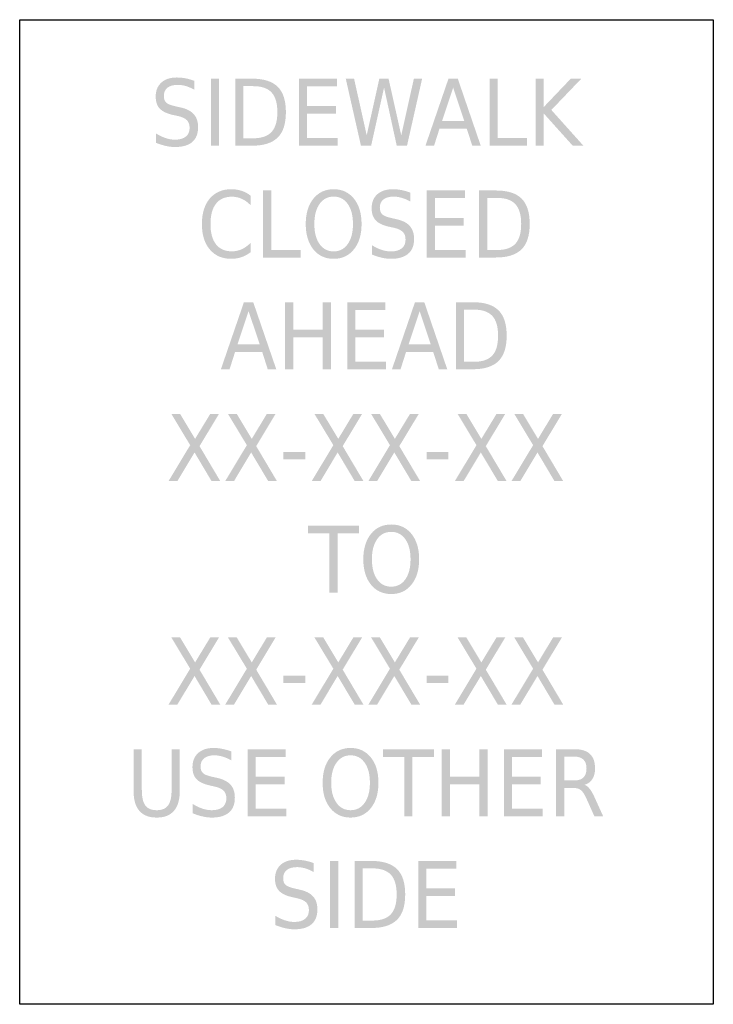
# Model space of a CAD drawing. Header units: inches. Extents: x -0.5 to 0.5, y -0.71 to 0.71.
import ezdxf

# ---------------------------------------------------------------- set-up
doc = ezdxf.new("R2010")
doc.units = ezdxf.units.IN
doc.header["$MEASUREMENT"] = 0

msp = doc.modelspace()

# ---------------------------------------------------------------- hatches: boundary and pattern name
h = msp.add_hatch(color=7)
edge = h.paths.add_edge_path()
edge.add_line((-0.248, 0.6212), (-0.248, 0.6084))
edge.add_spline(control_points=[(-0.248, 0.6084), (-0.2524, 0.6108), (-0.2566, 0.6126), (-0.2606, 0.6138), (-0.2646, 0.6149), (-0.2684, 0.6155), (-0.2721, 0.6155), (-0.2785, 0.6155), (-0.2834, 0.6141), (-0.2869, 0.6114), (-0.2904, 0.6086), (-0.2921, 0.6047), (-0.2921, 0.5996), (-0.2921, 0.5953), (-0.291, 0.5921), (-0.2887, 0.5899), (-0.2864, 0.5877), (-0.282, 0.586), (-0.2755, 0.5846)], knot_values=[0, 0, 0, 0, 1, 1, 1, 2, 2, 2, 3, 3, 3, 4, 4, 4, 5, 5, 5, 6, 6, 6, 6], degree=3, periodic=0)
edge.add_line((-0.2755, 0.5846), (-0.2684, 0.583))
edge.add_spline(control_points=[(-0.2684, 0.583), (-0.2596, 0.5812), (-0.2532, 0.5779), (-0.249, 0.5732), (-0.2448, 0.5685), (-0.2428, 0.5623), (-0.2428, 0.5544), (-0.2428, 0.545), (-0.2456, 0.538), (-0.2512, 0.5331), (-0.2568, 0.5283), (-0.2651, 0.5259), (-0.276, 0.5259), (-0.2802, 0.5259), (-0.2845, 0.5264), (-0.2892, 0.5274), (-0.2938, 0.5285), (-0.2986, 0.53), (-0.3036, 0.532)], knot_values=[0, 0, 0, 0, 1, 1, 1, 2, 2, 2, 3, 3, 3, 4, 4, 4, 5, 5, 5, 6, 6, 6, 6], degree=3, periodic=0)
edge.add_line((-0.3036, 0.532), (-0.3036, 0.5455))
edge.add_spline(control_points=[(-0.3036, 0.5455), (-0.2988, 0.5425), (-0.2941, 0.5403), (-0.2895, 0.5388), (-0.285, 0.5372), (-0.2805, 0.5365), (-0.276, 0.5365), (-0.2693, 0.5365), (-0.2642, 0.538), (-0.2605, 0.5409), (-0.2568, 0.5438), (-0.255, 0.548), (-0.255, 0.5534), (-0.255, 0.5582), (-0.2563, 0.5619), (-0.2589, 0.5646), (-0.2616, 0.5672), (-0.2659, 0.5693), (-0.2719, 0.5706)], knot_values=[0, 0, 0, 0, 1, 1, 1, 2, 2, 2, 3, 3, 3, 4, 4, 4, 5, 5, 5, 6, 6, 6, 6], degree=3, periodic=0)
edge.add_line((-0.2719, 0.5706), (-0.279, 0.5721))
edge.add_spline(control_points=[(-0.279, 0.5721), (-0.2878, 0.5741), (-0.2941, 0.5771), (-0.2981, 0.5813), (-0.302, 0.5854), (-0.3039, 0.5912), (-0.3039, 0.5985), (-0.3039, 0.6071), (-0.3012, 0.6138), (-0.2958, 0.6187), (-0.2904, 0.6237), (-0.2829, 0.6261), (-0.2734, 0.6261), (-0.2693, 0.6261), (-0.2652, 0.6257), (-0.2609, 0.6249), (-0.2567, 0.6241), (-0.2524, 0.6228), (-0.248, 0.6212)], knot_values=[0, 0, 0, 0, 1, 1, 1, 2, 2, 2, 3, 3, 3, 4, 4, 4, 5, 5, 5, 6, 6, 6, 6], degree=3, periodic=0)
for points in [[(-0.2244, 0.6244), (-0.2126, 0.6244), (-0.2126, 0.5278), (-0.2244, 0.5278), (-0.2244, 0.6244)], [(-0.0974, 0.6244), (-0.0425, 0.6244), (-0.0425, 0.6134), (-0.0856, 0.6134), (-0.0856, 0.5848), (-0.0442, 0.5848), (-0.0442, 0.5738), (-0.0856, 0.5738), (-0.0856, 0.5388), (-0.0414, 0.5388), (-0.0414, 0.5278), (-0.0974, 0.5278), (-0.0974, 0.6244)], [(-0.0299, 0.6244), (-0.0179, 0.6244), (0.0003, 0.5427), (0.0185, 0.6244), (0.0318, 0.6244), (0.0501, 0.5427), (0.0683, 0.6244), (0.0802, 0.6244), (0.0584, 0.5278), (0.0436, 0.5278), (0.0253, 0.6116), (0.0067, 0.5278), (-0.008, 0.5278), (-0.0299, 0.6244)], [(0.1774, 0.6244), (0.1891, 0.6244), (0.1891, 0.5388), (0.2315, 0.5388), (0.2315, 0.5278), (0.1774, 0.5278), (0.1774, 0.6244)], [(0.2437, 0.6244), (0.2555, 0.6244), (0.2555, 0.5835), (0.2945, 0.6244), (0.3097, 0.6244), (0.2665, 0.5793), (0.3127, 0.5278), (0.2973, 0.5278), (0.2555, 0.5743), (0.2555, 0.5278), (0.2437, 0.5278), (0.2437, 0.6244)], [(-0.149, 0.4633), (-0.1372, 0.4633), (-0.1372, 0.3777), (-0.0949, 0.3777), (-0.0949, 0.3667), (-0.149, 0.3667), (-0.149, 0.4633)], [(0.0869, 0.4633), (0.1419, 0.4633), (0.1419, 0.4523), (0.0987, 0.4523), (0.0987, 0.4237), (0.1401, 0.4237), (0.1401, 0.4127), (0.0987, 0.4127), (0.0987, 0.3777), (0.143, 0.3777), (0.143, 0.3667), (0.0869, 0.3667), (0.0869, 0.4633)], [(-0.1175, 0.3023), (-0.1057, 0.3023), (-0.1057, 0.2627), (-0.063, 0.2627), (-0.063, 0.3023), (-0.0512, 0.3023), (-0.0512, 0.2057), (-0.063, 0.2057), (-0.063, 0.2517), (-0.1057, 0.2517), (-0.1057, 0.2057), (-0.1175, 0.2057), (-0.1175, 0.3023)], [(-0.0278, 0.3023), (0.0271, 0.3023), (0.0271, 0.2913), (-0.016, 0.2913), (-0.016, 0.2627), (0.0254, 0.2627), (0.0254, 0.2517), (-0.016, 0.2517), (-0.016, 0.2167), (0.0282, 0.2167), (0.0282, 0.2057), (-0.0278, 0.2057), (-0.0278, 0.3023)], [(-0.2813, 0.1413), (-0.2687, 0.1413), (-0.2471, 0.1054), (-0.2253, 0.1413), (-0.2127, 0.1413), (-0.2407, 0.0949), (-0.2109, 0.0447), (-0.2235, 0.0447), (-0.2479, 0.0858), (-0.2726, 0.0447), (-0.2853, 0.0447), (-0.2542, 0.0963), (-0.2813, 0.1413)], [(-0.1997, 0.1413), (-0.187, 0.1413), (-0.1654, 0.1054), (-0.1437, 0.1413), (-0.1311, 0.1413), (-0.159, 0.0949), (-0.1292, 0.0447), (-0.1418, 0.0447), (-0.1663, 0.0858), (-0.1909, 0.0447), (-0.2036, 0.0447), (-0.1725, 0.0963), (-0.1997, 0.1413)], [(-0.075, 0.1413), (-0.0623, 0.1413), (-0.0407, 0.1054), (-0.019, 0.1413), (-0.0064, 0.1413), (-0.0343, 0.0949), (-0.0045, 0.0447), (-0.0171, 0.0447), (-0.0416, 0.0858), (-0.0662, 0.0447), (-0.0789, 0.0447), (-0.0478, 0.0963), (-0.075, 0.1413)], [(0.0067, 0.1413), (0.0193, 0.1413), (0.0409, 0.1054), (0.0627, 0.1413), (0.0753, 0.1413), (0.0473, 0.0949), (0.0772, 0.0447), (0.0646, 0.0447), (0.0401, 0.0858), (0.0154, 0.0447), (0.0028, 0.0447), (0.0338, 0.0963), (0.0067, 0.1413)], [(0.1314, 0.1413), (0.144, 0.1413), (0.1656, 0.1054), (0.1874, 0.1413), (0.2, 0.1413), (0.172, 0.0949), (0.2019, 0.0447), (0.1893, 0.0447), (0.1648, 0.0858), (0.1401, 0.0447), (0.1275, 0.0447), (0.1585, 0.0963), (0.1314, 0.1413)], [(0.2131, 0.1413), (0.2257, 0.1413), (0.2473, 0.1054), (0.269, 0.1413), (0.2817, 0.1413), (0.2537, 0.0949), (0.2835, 0.0447), (0.2709, 0.0447), (0.2465, 0.0858), (0.2218, 0.0447), (0.2091, 0.0447), (0.2402, 0.0963), (0.2131, 0.1413)], [(-0.1197, 0.0863), (-0.0883, 0.0863), (-0.0883, 0.0757), (-0.1197, 0.0757), (-0.1197, 0.0863)], [(0.0867, 0.0863), (0.1181, 0.0863), (0.1181, 0.0757), (0.0867, 0.0757), (0.0867, 0.0863)], [(-0.0844, -0.0197), (-0.0109, -0.0197), (-0.0109, -0.0307), (-0.0417, -0.0307), (-0.0417, -0.1163), (-0.0535, -0.1163), (-0.0535, -0.0307), (-0.0844, -0.0307), (-0.0844, -0.0197)], [(-0.2813, -0.1808), (-0.2687, -0.1808), (-0.2471, -0.2167), (-0.2253, -0.1808), (-0.2127, -0.1808), (-0.2407, -0.2272), (-0.2109, -0.2774), (-0.2235, -0.2774), (-0.2479, -0.2363), (-0.2726, -0.2774), (-0.2853, -0.2774), (-0.2542, -0.2258), (-0.2813, -0.1808)], [(-0.1997, -0.1808), (-0.187, -0.1808), (-0.1654, -0.2167), (-0.1437, -0.1808), (-0.1311, -0.1808), (-0.159, -0.2272), (-0.1292, -0.2774), (-0.1418, -0.2774), (-0.1663, -0.2363), (-0.1909, -0.2774), (-0.2036, -0.2774), (-0.1725, -0.2258), (-0.1997, -0.1808)], [(-0.075, -0.1808), (-0.0623, -0.1808), (-0.0407, -0.2167), (-0.019, -0.1808), (-0.0064, -0.1808), (-0.0343, -0.2272), (-0.0045, -0.2774), (-0.0171, -0.2774), (-0.0416, -0.2363), (-0.0662, -0.2774), (-0.0789, -0.2774), (-0.0478, -0.2258), (-0.075, -0.1808)], [(0.0067, -0.1808), (0.0193, -0.1808), (0.0409, -0.2167), (0.0627, -0.1808), (0.0753, -0.1808), (0.0473, -0.2272), (0.0772, -0.2774), (0.0646, -0.2774), (0.0401, -0.2363), (0.0154, -0.2774), (0.0028, -0.2774), (0.0338, -0.2258), (0.0067, -0.1808)], [(0.1314, -0.1808), (0.144, -0.1808), (0.1656, -0.2167), (0.1874, -0.1808), (0.2, -0.1808), (0.172, -0.2272), (0.2019, -0.2774), (0.1893, -0.2774), (0.1648, -0.2363), (0.1401, -0.2774), (0.1275, -0.2774), (0.1585, -0.2258), (0.1314, -0.1808)], [(0.2131, -0.1808), (0.2257, -0.1808), (0.2473, -0.2167), (0.269, -0.1808), (0.2817, -0.1808), (0.2537, -0.2272), (0.2835, -0.2774), (0.2709, -0.2774), (0.2465, -0.2363), (0.2218, -0.2774), (0.2091, -0.2774), (0.2402, -0.2258), (0.2131, -0.1808)], [(-0.1197, -0.2358), (-0.0883, -0.2358), (-0.0883, -0.2464), (-0.1197, -0.2464), (-0.1197, -0.2358)], [(0.0867, -0.2358), (0.1181, -0.2358), (0.1181, -0.2464), (0.0867, -0.2464), (0.0867, -0.2358)], [(-0.1714, -0.3418), (-0.1165, -0.3418), (-0.1165, -0.3528), (-0.1596, -0.3528), (-0.1596, -0.3814), (-0.1182, -0.3814), (-0.1182, -0.3924), (-0.1596, -0.3924), (-0.1596, -0.4274), (-0.1154, -0.4274), (-0.1154, -0.4384), (-0.1714, -0.4384), (-0.1714, -0.3418)], [(0.0236, -0.3418), (0.0971, -0.3418), (0.0971, -0.3528), (0.0663, -0.3528), (0.0663, -0.4384), (0.0545, -0.4384), (0.0545, -0.3528), (0.0236, -0.3528), (0.0236, -0.3418)], [(0.1084, -0.3418), (0.1202, -0.3418), (0.1202, -0.3814), (0.1629, -0.3814), (0.1629, -0.3418), (0.1747, -0.3418), (0.1747, -0.4384), (0.1629, -0.4384), (0.1629, -0.3924), (0.1202, -0.3924), (0.1202, -0.4384), (0.1084, -0.4384), (0.1084, -0.3418)], [(0.1981, -0.3418), (0.253, -0.3418), (0.253, -0.3528), (0.2099, -0.3528), (0.2099, -0.3814), (0.2513, -0.3814), (0.2513, -0.3924), (0.2099, -0.3924), (0.2099, -0.4274), (0.2541, -0.4274), (0.2541, -0.4384), (0.1981, -0.4384), (0.1981, -0.3418)], [(-0.0524, -0.5028), (-0.0406, -0.5028), (-0.0406, -0.5994), (-0.0524, -0.5994), (-0.0524, -0.5028)], [(0.0746, -0.5028), (0.1295, -0.5028), (0.1295, -0.5138), (0.0864, -0.5138), (0.0864, -0.5424), (0.1278, -0.5424), (0.1278, -0.5534), (0.0864, -0.5534), (0.0864, -0.5884), (0.1306, -0.5884), (0.1306, -0.5994), (0.0746, -0.5994), (0.0746, -0.5028)]]:
    msp.add_hatch(color=7).paths.add_polyline_path(points)
h = msp.add_hatch(color=7)
edge = h.paths.add_edge_path()
edge.add_line((-0.1892, 0.6244), (-0.1651, 0.6244))
edge.add_spline(control_points=[(-0.1651, 0.6244), (-0.1482, 0.6244), (-0.1359, 0.6205), (-0.128, 0.6127), (-0.1201, 0.6049), (-0.1162, 0.5927), (-0.1162, 0.5762), (-0.1162, 0.5595), (-0.1201, 0.5473), (-0.1281, 0.5395), (-0.136, 0.5317), (-0.1483, 0.5278), (-0.1651, 0.5278)], knot_values=[0, 0, 0, 0, 1, 1, 1, 2, 2, 2, 3, 3, 3, 4, 4, 4, 4], degree=3, periodic=0)
edge.add_line((-0.1651, 0.5278), (-0.1892, 0.5278))
edge.add_line((-0.1892, 0.5278), (-0.1892, 0.6244))
edge = h.paths.add_edge_path(flags=0)
edge.add_line((-0.1775, 0.6136), (-0.1775, 0.5385))
edge.add_line((-0.1775, 0.5385), (-0.1633, 0.5385))
edge.add_spline(control_points=[(-0.1633, 0.5385), (-0.1513, 0.5385), (-0.1425, 0.5415), (-0.1369, 0.5476), (-0.1313, 0.5536), (-0.1285, 0.5631), (-0.1285, 0.5762), (-0.1285, 0.5891), (-0.1313, 0.5986), (-0.1369, 0.6046), (-0.1425, 0.6106), (-0.1513, 0.6136), (-0.1633, 0.6136)], knot_values=[0, 0, 0, 0, 1, 1, 1, 2, 2, 2, 3, 3, 3, 4, 4, 4, 4], degree=3, periodic=0)
edge.add_line((-0.1633, 0.6136), (-0.1775, 0.6136))
h = msp.add_hatch(color=7)
h.paths.add_polyline_path([(0.1182, 0.6244), (0.1316, 0.6244), (0.1647, 0.5278), (0.1525, 0.5278), (0.1445, 0.5525), (0.1053, 0.5525), (0.0974, 0.5278), (0.085, 0.5278), (0.1182, 0.6244)])
h.paths.add_polyline_path([(0.1249, 0.6115), (0.1089, 0.5634), (0.1409, 0.5634), (0.1249, 0.6115)], flags=0)
h = msp.add_hatch(color=7)
edge = h.paths.add_edge_path()
edge.add_line((-0.1672, 0.4559), (-0.1672, 0.4421))
edge.add_spline(control_points=[(-0.1672, 0.4421), (-0.1711, 0.4462), (-0.1754, 0.4493), (-0.1799, 0.4513), (-0.1843, 0.4533), (-0.1891, 0.4543), (-0.1942, 0.4543), (-0.2041, 0.4543), (-0.2117, 0.451), (-0.217, 0.4442), (-0.2223, 0.4375), (-0.2249, 0.4277), (-0.2249, 0.4149), (-0.2249, 0.4022), (-0.2223, 0.3925), (-0.217, 0.3857), (-0.2117, 0.379), (-0.2041, 0.3756), (-0.1942, 0.3756), (-0.1891, 0.3756), (-0.1843, 0.3766), (-0.1799, 0.3786), (-0.1754, 0.3807), (-0.1711, 0.3837), (-0.1672, 0.3878)], knot_values=[0, 0, 0, 0, 1, 1, 1, 2, 2, 2, 3, 3, 3, 4, 4, 4, 5, 5, 5, 6, 6, 6, 7, 7, 7, 8, 8, 8, 8], degree=3, periodic=0)
edge.add_line((-0.1672, 0.3878), (-0.1672, 0.3742))
edge.add_spline(control_points=[(-0.1672, 0.3742), (-0.1713, 0.3711), (-0.1756, 0.3687), (-0.1802, 0.3672), (-0.1849, 0.3656), (-0.1897, 0.3648), (-0.1948, 0.3648), (-0.208, 0.3648), (-0.2184, 0.3693), (-0.2259, 0.3783), (-0.2335, 0.3872), (-0.2373, 0.3994), (-0.2373, 0.4149), (-0.2373, 0.4305), (-0.2335, 0.4427), (-0.2259, 0.4517), (-0.2184, 0.4606), (-0.208, 0.4651), (-0.1948, 0.4651), (-0.1896, 0.4651), (-0.1847, 0.4643), (-0.1801, 0.4628), (-0.1755, 0.4613), (-0.1712, 0.459), (-0.1672, 0.4559)], knot_values=[0, 0, 0, 0, 1, 1, 1, 2, 2, 2, 3, 3, 3, 4, 4, 4, 5, 5, 5, 6, 6, 6, 7, 7, 7, 8, 8, 8, 8], degree=3, periodic=0)
h = msp.add_hatch(color=7)
edge = h.paths.add_edge_path()
edge.add_spline(control_points=[(-0.0473, 0.4651), (-0.0351, 0.4651), (-0.0254, 0.4605), (-0.0181, 0.4515), (-0.0108, 0.4424), (-0.0071, 0.4302), (-0.0071, 0.4149), (-0.0071, 0.3997), (-0.0108, 0.3876), (-0.0181, 0.3785), (-0.0254, 0.3694), (-0.0351, 0.3648), (-0.0473, 0.3648), (-0.0595, 0.3648), (-0.0693, 0.3694), (-0.0766, 0.3784), (-0.0839, 0.3875), (-0.0876, 0.3997), (-0.0876, 0.4149), (-0.0876, 0.4302), (-0.0839, 0.4424), (-0.0766, 0.4515), (-0.0693, 0.4605), (-0.0595, 0.4651), (-0.0473, 0.4651)], knot_values=[0, 0, 0, 0, 1, 1, 1, 2, 2, 2, 3, 3, 3, 4, 4, 4, 5, 5, 5, 6, 6, 6, 7, 7, 7, 8, 8, 8, 8], degree=3, periodic=0)
edge = h.paths.add_edge_path(flags=0)
edge.add_spline(control_points=[(-0.0473, 0.4545), (-0.0559, 0.4545), (-0.0627, 0.4509), (-0.0677, 0.4439), (-0.0727, 0.4368), (-0.0752, 0.4271), (-0.0752, 0.4149), (-0.0752, 0.4028), (-0.0727, 0.3931), (-0.0677, 0.3861), (-0.0627, 0.379), (-0.0559, 0.3755), (-0.0473, 0.3755), (-0.0388, 0.3755), (-0.032, 0.379), (-0.027, 0.3861), (-0.022, 0.3931), (-0.0195, 0.4028), (-0.0195, 0.4149), (-0.0195, 0.4271), (-0.022, 0.4368), (-0.027, 0.4439), (-0.032, 0.4509), (-0.0388, 0.4545), (-0.0473, 0.4545)], knot_values=[0, 0, 0, 0, 1, 1, 1, 2, 2, 2, 3, 3, 3, 4, 4, 4, 5, 5, 5, 6, 6, 6, 7, 7, 7, 8, 8, 8, 8], degree=3, periodic=0)
h = msp.add_hatch(color=7)
edge = h.paths.add_edge_path()
edge.add_line((0.0633, 0.4602), (0.0633, 0.4474))
edge.add_spline(control_points=[(0.0633, 0.4474), (0.0589, 0.4498), (0.0547, 0.4516), (0.0507, 0.4527), (0.0467, 0.4539), (0.0429, 0.4545), (0.0393, 0.4545), (0.0328, 0.4545), (0.0279, 0.4531), (0.0244, 0.4503), (0.0209, 0.4476), (0.0192, 0.4436), (0.0192, 0.4386), (0.0192, 0.4343), (0.0204, 0.4311), (0.0227, 0.4289), (0.025, 0.4267), (0.0294, 0.4249), (0.0358, 0.4236)], knot_values=[0, 0, 0, 0, 1, 1, 1, 2, 2, 2, 3, 3, 3, 4, 4, 4, 5, 5, 5, 6, 6, 6, 6], degree=3, periodic=0)
edge.add_line((0.0358, 0.4236), (0.0429, 0.422))
edge.add_spline(control_points=[(0.0429, 0.422), (0.0517, 0.4201), (0.0582, 0.4169), (0.0623, 0.4122), (0.0665, 0.4075), (0.0686, 0.4012), (0.0686, 0.3934), (0.0686, 0.384), (0.0658, 0.3769), (0.0601, 0.3721), (0.0545, 0.3673), (0.0462, 0.3648), (0.0353, 0.3648), (0.0312, 0.3648), (0.0268, 0.3654), (0.0221, 0.3664), (0.0175, 0.3674), (0.0127, 0.369), (0.0077, 0.371)], knot_values=[0, 0, 0, 0, 1, 1, 1, 2, 2, 2, 3, 3, 3, 4, 4, 4, 5, 5, 5, 6, 6, 6, 6], degree=3, periodic=0)
edge.add_line((0.0077, 0.371), (0.0077, 0.3845))
edge.add_spline(control_points=[(0.0077, 0.3845), (0.0125, 0.3815), (0.0172, 0.3792), (0.0218, 0.3777), (0.0264, 0.3762), (0.0309, 0.3755), (0.0353, 0.3755), (0.042, 0.3755), (0.0472, 0.3769), (0.0508, 0.3799), (0.0545, 0.3828), (0.0563, 0.387), (0.0563, 0.3924), (0.0563, 0.3972), (0.055, 0.4009), (0.0524, 0.4035), (0.0498, 0.4062), (0.0454, 0.4082), (0.0395, 0.4096)], knot_values=[0, 0, 0, 0, 1, 1, 1, 2, 2, 2, 3, 3, 3, 4, 4, 4, 5, 5, 5, 6, 6, 6, 6], degree=3, periodic=0)
edge.add_line((0.0395, 0.4096), (0.0323, 0.4111))
edge.add_spline(control_points=[(0.0323, 0.4111), (0.0235, 0.4131), (0.0172, 0.4161), (0.0133, 0.4202), (0.0094, 0.4244), (0.0074, 0.4301), (0.0074, 0.4375), (0.0074, 0.4461), (0.0101, 0.4528), (0.0155, 0.4577), (0.021, 0.4626), (0.0284, 0.4651), (0.0379, 0.4651), (0.042, 0.4651), (0.0462, 0.4647), (0.0504, 0.4639), (0.0546, 0.463), (0.0589, 0.4618), (0.0633, 0.4602)], knot_values=[0, 0, 0, 0, 1, 1, 1, 2, 2, 2, 3, 3, 3, 4, 4, 4, 5, 5, 5, 6, 6, 6, 6], degree=3, periodic=0)
h = msp.add_hatch(color=7)
edge = h.paths.add_edge_path()
edge.add_line((0.1623, 0.4633), (0.1864, 0.4633))
edge.add_spline(control_points=[(0.1864, 0.4633), (0.2033, 0.4633), (0.2157, 0.4594), (0.2235, 0.4517), (0.2314, 0.4439), (0.2353, 0.4317), (0.2353, 0.4151), (0.2353, 0.3985), (0.2314, 0.3862), (0.2235, 0.3784), (0.2155, 0.3706), (0.2032, 0.3667), (0.1864, 0.3667)], knot_values=[0, 0, 0, 0, 1, 1, 1, 2, 2, 2, 3, 3, 3, 4, 4, 4, 4], degree=3, periodic=0)
edge.add_line((0.1864, 0.3667), (0.1623, 0.3667))
edge.add_line((0.1623, 0.3667), (0.1623, 0.4633))
edge = h.paths.add_edge_path(flags=0)
edge.add_line((0.1741, 0.4526), (0.1741, 0.3775))
edge.add_line((0.1741, 0.3775), (0.1882, 0.3775))
edge.add_spline(control_points=[(0.1882, 0.3775), (0.2002, 0.3775), (0.209, 0.3805), (0.2146, 0.3865), (0.2202, 0.3926), (0.223, 0.4021), (0.223, 0.4151), (0.223, 0.4281), (0.2202, 0.4376), (0.2146, 0.4436), (0.209, 0.4496), (0.2002, 0.4526), (0.1882, 0.4526)], knot_values=[0, 0, 0, 0, 1, 1, 1, 2, 2, 2, 3, 3, 3, 4, 4, 4, 4], degree=3, periodic=0)
edge.add_line((0.1882, 0.4526), (0.1741, 0.4526))
h = msp.add_hatch(color=7)
h.paths.add_polyline_path([(-0.1767, 0.3023), (-0.1633, 0.3023), (-0.1301, 0.2057), (-0.1424, 0.2057), (-0.1503, 0.2305), (-0.1895, 0.2305), (-0.1974, 0.2057), (-0.2099, 0.2057), (-0.1767, 0.3023)])
h.paths.add_polyline_path([(-0.17, 0.2894), (-0.186, 0.2414), (-0.1539, 0.2414), (-0.17, 0.2894)], flags=0)
h = msp.add_hatch(color=7)
h.paths.add_polyline_path([(0.0699, 0.3023), (0.0833, 0.3023), (0.1164, 0.2057), (0.1042, 0.2057), (0.0962, 0.2305), (0.057, 0.2305), (0.0491, 0.2057), (0.0367, 0.2057), (0.0699, 0.3023)])
h.paths.add_polyline_path([(0.0766, 0.2894), (0.0606, 0.2414), (0.0926, 0.2414), (0.0766, 0.2894)], flags=0)
h = msp.add_hatch(color=7)
edge = h.paths.add_edge_path()
edge.add_line((0.129, 0.3023), (0.1532, 0.3023))
edge.add_spline(control_points=[(0.1532, 0.3023), (0.17, 0.3023), (0.1824, 0.2984), (0.1903, 0.2906), (0.1982, 0.2828), (0.2021, 0.2707), (0.2021, 0.2541), (0.2021, 0.2375), (0.1981, 0.2252), (0.1902, 0.2174), (0.1823, 0.2096), (0.17, 0.2057), (0.1532, 0.2057)], knot_values=[0, 0, 0, 0, 1, 1, 1, 2, 2, 2, 3, 3, 3, 4, 4, 4, 4], degree=3, periodic=0)
edge.add_line((0.1532, 0.2057), (0.129, 0.2057))
edge.add_line((0.129, 0.2057), (0.129, 0.3023))
edge = h.paths.add_edge_path(flags=0)
edge.add_line((0.1408, 0.2916), (0.1408, 0.2164))
edge.add_line((0.1408, 0.2164), (0.155, 0.2164))
edge.add_spline(control_points=[(0.155, 0.2164), (0.167, 0.2164), (0.1758, 0.2195), (0.1814, 0.2255), (0.187, 0.2315), (0.1897, 0.2411), (0.1897, 0.2541), (0.1897, 0.267), (0.187, 0.2765), (0.1814, 0.2825), (0.1758, 0.2886), (0.167, 0.2916), (0.155, 0.2916)], knot_values=[0, 0, 0, 0, 1, 1, 1, 2, 2, 2, 3, 3, 3, 4, 4, 4, 4], degree=3, periodic=0)
edge.add_line((0.155, 0.2916), (0.1408, 0.2916))
h = msp.add_hatch(color=7)
edge = h.paths.add_edge_path()
edge.add_spline(control_points=[(0.0357, -0.018), (0.0479, -0.018), (0.0576, -0.0225), (0.0649, -0.0316), (0.0722, -0.0407), (0.0759, -0.0529), (0.0759, -0.0681), (0.0759, -0.0834), (0.0722, -0.0955), (0.0649, -0.1046), (0.0576, -0.1137), (0.0479, -0.1182), (0.0357, -0.1182), (0.0235, -0.1182), (0.0137, -0.1137), (0.0064, -0.1046), (-0.0009, -0.0956), (-0.0046, -0.0834), (-0.0046, -0.0681), (-0.0046, -0.0529), (-0.0009, -0.0407), (0.0064, -0.0316), (0.0137, -0.0225), (0.0235, -0.018), (0.0357, -0.018)], knot_values=[0, 0, 0, 0, 1, 1, 1, 2, 2, 2, 3, 3, 3, 4, 4, 4, 5, 5, 5, 6, 6, 6, 7, 7, 7, 8, 8, 8, 8], degree=3, periodic=0)
edge = h.paths.add_edge_path(flags=0)
edge.add_spline(control_points=[(0.0357, -0.0286), (0.0271, -0.0286), (0.0203, -0.0321), (0.0153, -0.0392), (0.0103, -0.0463), (0.0078, -0.0559), (0.0078, -0.0681), (0.0078, -0.0803), (0.0103, -0.0899), (0.0153, -0.097), (0.0203, -0.1041), (0.0271, -0.1076), (0.0357, -0.1076), (0.0442, -0.1076), (0.051, -0.1041), (0.056, -0.097), (0.061, -0.0899), (0.0635, -0.0803), (0.0635, -0.0681), (0.0635, -0.0559), (0.061, -0.0463), (0.056, -0.0392), (0.051, -0.0321), (0.0442, -0.0286), (0.0357, -0.0286)], knot_values=[0, 0, 0, 0, 1, 1, 1, 2, 2, 2, 3, 3, 3, 4, 4, 4, 5, 5, 5, 6, 6, 6, 7, 7, 7, 8, 8, 8, 8], degree=3, periodic=0)
h = msp.add_hatch(color=7)
edge = h.paths.add_edge_path()
edge.add_line((-0.195, -0.345), (-0.195, -0.3577))
edge.add_spline(control_points=[(-0.195, -0.3577), (-0.1995, -0.3553), (-0.2037, -0.3536), (-0.2077, -0.3524), (-0.2116, -0.3512), (-0.2154, -0.3506), (-0.2191, -0.3506), (-0.2255, -0.3506), (-0.2305, -0.352), (-0.234, -0.3548), (-0.2374, -0.3575), (-0.2392, -0.3615), (-0.2392, -0.3666), (-0.2392, -0.3708), (-0.238, -0.3741), (-0.2357, -0.3762), (-0.2334, -0.3784), (-0.229, -0.3802), (-0.2225, -0.3815)], knot_values=[0, 0, 0, 0, 1, 1, 1, 2, 2, 2, 3, 3, 3, 4, 4, 4, 5, 5, 5, 6, 6, 6, 6], degree=3, periodic=0)
edge.add_line((-0.2225, -0.3815), (-0.2155, -0.3831))
edge.add_spline(control_points=[(-0.2155, -0.3831), (-0.2067, -0.385), (-0.2002, -0.3883), (-0.196, -0.3929), (-0.1919, -0.3976), (-0.1898, -0.4039), (-0.1898, -0.4117), (-0.1898, -0.4211), (-0.1926, -0.4282), (-0.1982, -0.433), (-0.2039, -0.4379), (-0.2121, -0.4403), (-0.2231, -0.4403), (-0.2272, -0.4403), (-0.2316, -0.4398), (-0.2362, -0.4387), (-0.2409, -0.4377), (-0.2457, -0.4362), (-0.2506, -0.4341)], knot_values=[0, 0, 0, 0, 1, 1, 1, 2, 2, 2, 3, 3, 3, 4, 4, 4, 5, 5, 5, 6, 6, 6, 6], degree=3, periodic=0)
edge.add_line((-0.2506, -0.4341), (-0.2506, -0.4207))
edge.add_spline(control_points=[(-0.2506, -0.4207), (-0.2458, -0.4236), (-0.2411, -0.4259), (-0.2366, -0.4274), (-0.232, -0.4289), (-0.2275, -0.4297), (-0.2231, -0.4297), (-0.2164, -0.4297), (-0.2112, -0.4282), (-0.2075, -0.4253), (-0.2039, -0.4223), (-0.202, -0.4181), (-0.202, -0.4127), (-0.202, -0.408), (-0.2033, -0.4042), (-0.206, -0.4016), (-0.2086, -0.3989), (-0.2129, -0.3969), (-0.2189, -0.3956)], knot_values=[0, 0, 0, 0, 1, 1, 1, 2, 2, 2, 3, 3, 3, 4, 4, 4, 5, 5, 5, 6, 6, 6, 6], degree=3, periodic=0)
edge.add_line((-0.2189, -0.3956), (-0.226, -0.394))
edge.add_spline(control_points=[(-0.226, -0.394), (-0.2348, -0.3921), (-0.2412, -0.389), (-0.2451, -0.3849), (-0.249, -0.3807), (-0.2509, -0.375), (-0.2509, -0.3676), (-0.2509, -0.3591), (-0.2482, -0.3523), (-0.2428, -0.3474), (-0.2374, -0.3425), (-0.23, -0.34), (-0.2205, -0.34), (-0.2164, -0.34), (-0.2122, -0.3404), (-0.208, -0.3413), (-0.2037, -0.3421), (-0.1994, -0.3433), (-0.195, -0.345)], knot_values=[0, 0, 0, 0, 1, 1, 1, 2, 2, 2, 3, 3, 3, 4, 4, 4, 5, 5, 5, 6, 6, 6, 6], degree=3, periodic=0)
h = msp.add_hatch(color=7)
edge = h.paths.add_edge_path()
edge.add_spline(control_points=[(-0.023, -0.34), (-0.0108, -0.34), (-0.001, -0.3446), (0.0063, -0.3537), (0.0136, -0.3627), (0.0172, -0.3749), (0.0172, -0.3902), (0.0172, -0.4054), (0.0136, -0.4176), (0.0063, -0.4266), (-0.001, -0.4357), (-0.0108, -0.4403), (-0.023, -0.4403), (-0.0352, -0.4403), (-0.0449, -0.4357), (-0.0522, -0.4267), (-0.0596, -0.4176), (-0.0632, -0.4055), (-0.0632, -0.3902), (-0.0632, -0.3749), (-0.0596, -0.3627), (-0.0522, -0.3537), (-0.0449, -0.3446), (-0.0352, -0.34), (-0.023, -0.34)], knot_values=[0, 0, 0, 0, 1, 1, 1, 2, 2, 2, 3, 3, 3, 4, 4, 4, 5, 5, 5, 6, 6, 6, 7, 7, 7, 8, 8, 8, 8], degree=3, periodic=0)
edge = h.paths.add_edge_path(flags=0)
edge.add_spline(control_points=[(-0.023, -0.3506), (-0.0315, -0.3506), (-0.0383, -0.3542), (-0.0433, -0.3613), (-0.0483, -0.3683), (-0.0509, -0.378), (-0.0509, -0.3902), (-0.0509, -0.4024), (-0.0483, -0.412), (-0.0433, -0.419), (-0.0383, -0.4261), (-0.0315, -0.4297), (-0.023, -0.4297), (-0.0144, -0.4297), (-0.0076, -0.4261), (-0.0026, -0.419), (0.0024, -0.412), (0.0049, -0.4024), (0.0049, -0.3902), (0.0049, -0.378), (0.0024, -0.3683), (-0.0026, -0.3613), (-0.0076, -0.3542), (-0.0144, -0.3506), (-0.023, -0.3506)], knot_values=[0, 0, 0, 0, 1, 1, 1, 2, 2, 2, 3, 3, 3, 4, 4, 4, 5, 5, 5, 6, 6, 6, 7, 7, 7, 8, 8, 8, 8], degree=3, periodic=0)
h = msp.add_hatch(color=7)
edge = h.paths.add_edge_path()
edge.add_line((-0.3358, -0.3418), (-0.3239, -0.3418))
edge.add_line((-0.3239, -0.3418), (-0.3239, -0.4005))
edge.add_spline(control_points=[(-0.3239, -0.4005), (-0.3239, -0.4108), (-0.3222, -0.4183), (-0.3189, -0.4228), (-0.3155, -0.4274), (-0.31, -0.4297), (-0.3025, -0.4297), (-0.2949, -0.4297), (-0.2894, -0.4274), (-0.2861, -0.4228), (-0.2827, -0.4183), (-0.281, -0.4108), (-0.281, -0.4005)], knot_values=[0, 0, 0, 0, 1, 1, 1, 2, 2, 2, 3, 3, 3, 4, 4, 4, 4], degree=3, periodic=0)
edge.add_line((-0.281, -0.4005), (-0.281, -0.3418))
edge.add_line((-0.281, -0.3418), (-0.2692, -0.3418))
edge.add_line((-0.2692, -0.3418), (-0.2692, -0.4021))
edge.add_spline(control_points=[(-0.2692, -0.4021), (-0.2692, -0.4147), (-0.272, -0.4242), (-0.2776, -0.4306), (-0.2832, -0.4371), (-0.2915, -0.4403), (-0.3025, -0.4403), (-0.3135, -0.4403), (-0.3218, -0.4371), (-0.3274, -0.4306), (-0.333, -0.4242), (-0.3358, -0.4147), (-0.3358, -0.4021)], knot_values=[0, 0, 0, 0, 1, 1, 1, 2, 2, 2, 3, 3, 3, 4, 4, 4, 4], degree=3, periodic=0)
edge.add_line((-0.3358, -0.4021), (-0.3358, -0.3418))
h = msp.add_hatch(color=7)
edge = h.paths.add_edge_path()
edge.add_spline(control_points=[(0.3146, -0.3931), (0.3172, -0.394), (0.3196, -0.3961), (0.322, -0.3992), (0.3244, -0.4023), (0.3268, -0.4066), (0.3292, -0.412)], knot_values=[0, 0, 0, 0, 1, 1, 1, 2, 2, 2, 2], degree=3, periodic=0)
edge.add_line((0.3292, -0.412), (0.3412, -0.4384))
edge.add_line((0.3412, -0.4384), (0.3285, -0.4384))
edge.add_line((0.3285, -0.4384), (0.3174, -0.4136))
edge.add_spline(control_points=[(0.3174, -0.4136), (0.3145, -0.4071), (0.3117, -0.4028), (0.309, -0.4007), (0.3063, -0.3986), (0.3027, -0.3976), (0.298, -0.3976)], knot_values=[0, 0, 0, 0, 1, 1, 1, 2, 2, 2, 2], degree=3, periodic=0)
edge.add_line((0.298, -0.3976), (0.2852, -0.3976))
edge.add_line((0.2852, -0.3976), (0.2852, -0.4384))
edge.add_line((0.2852, -0.4384), (0.2734, -0.4384))
edge.add_line((0.2734, -0.4384), (0.2734, -0.3418))
edge.add_line((0.2734, -0.3418), (0.2999, -0.3418))
edge.add_spline(control_points=[(0.2999, -0.3418), (0.3099, -0.3418), (0.3173, -0.3441), (0.3222, -0.3487), (0.3271, -0.3533), (0.3295, -0.3603), (0.3295, -0.3696), (0.3295, -0.3757), (0.3283, -0.3807), (0.3257, -0.3847), (0.3232, -0.3888), (0.3195, -0.3915), (0.3146, -0.3931)], knot_values=[0, 0, 0, 0, 1, 1, 1, 2, 2, 2, 3, 3, 3, 4, 4, 4, 4], degree=3, periodic=0)
edge = h.paths.add_edge_path(flags=0)
edge.add_line((0.2852, -0.3525), (0.2852, -0.3868))
edge.add_line((0.2852, -0.3868), (0.2999, -0.3868))
edge.add_spline(control_points=[(0.2999, -0.3868), (0.3056, -0.3868), (0.3099, -0.3854), (0.3128, -0.3825), (0.3157, -0.3795), (0.3172, -0.3753), (0.3172, -0.3696), (0.3172, -0.364), (0.3157, -0.3597), (0.3128, -0.3568), (0.3099, -0.354), (0.3056, -0.3525), (0.2999, -0.3525)], knot_values=[0, 0, 0, 0, 1, 1, 1, 2, 2, 2, 3, 3, 3, 4, 4, 4, 4], degree=3, periodic=0)
edge.add_line((0.2999, -0.3525), (0.2852, -0.3525))
h = msp.add_hatch(color=7)
edge = h.paths.add_edge_path()
edge.add_line((-0.076, -0.506), (-0.076, -0.5187))
edge.add_spline(control_points=[(-0.076, -0.5187), (-0.0804, -0.5164), (-0.0846, -0.5146), (-0.0886, -0.5134), (-0.0926, -0.5123), (-0.0964, -0.5117), (-0.1001, -0.5117), (-0.1065, -0.5117), (-0.1114, -0.5131), (-0.1149, -0.5158), (-0.1184, -0.5186), (-0.1201, -0.5225), (-0.1201, -0.5276), (-0.1201, -0.5319), (-0.119, -0.5351), (-0.1167, -0.5373), (-0.1144, -0.5394), (-0.11, -0.5412), (-0.1035, -0.5425)], knot_values=[0, 0, 0, 0, 1, 1, 1, 2, 2, 2, 3, 3, 3, 4, 4, 4, 5, 5, 5, 6, 6, 6, 6], degree=3, periodic=0)
edge.add_line((-0.1035, -0.5425), (-0.0964, -0.5442))
edge.add_spline(control_points=[(-0.0964, -0.5442), (-0.0876, -0.546), (-0.0812, -0.5493), (-0.077, -0.554), (-0.0728, -0.5586), (-0.0708, -0.5649), (-0.0708, -0.5728), (-0.0708, -0.5821), (-0.0736, -0.5892), (-0.0792, -0.594), (-0.0848, -0.5989), (-0.0931, -0.6013), (-0.104, -0.6013), (-0.1082, -0.6013), (-0.1125, -0.6008), (-0.1172, -0.5997), (-0.1218, -0.5987), (-0.1266, -0.5972), (-0.1316, -0.5951)], knot_values=[0, 0, 0, 0, 1, 1, 1, 2, 2, 2, 3, 3, 3, 4, 4, 4, 5, 5, 5, 6, 6, 6, 6], degree=3, periodic=0)
edge.add_line((-0.1316, -0.5951), (-0.1316, -0.5817))
edge.add_spline(control_points=[(-0.1316, -0.5817), (-0.1268, -0.5847), (-0.1221, -0.5869), (-0.1175, -0.5884), (-0.113, -0.5899), (-0.1085, -0.5907), (-0.104, -0.5907), (-0.0973, -0.5907), (-0.0922, -0.5892), (-0.0885, -0.5863), (-0.0848, -0.5833), (-0.083, -0.5792), (-0.083, -0.5737), (-0.083, -0.569), (-0.0843, -0.5653), (-0.0869, -0.5626), (-0.0896, -0.5599), (-0.0939, -0.5579), (-0.0999, -0.5566)], knot_values=[0, 0, 0, 0, 1, 1, 1, 2, 2, 2, 3, 3, 3, 4, 4, 4, 5, 5, 5, 6, 6, 6, 6], degree=3, periodic=0)
edge.add_line((-0.0999, -0.5566), (-0.107, -0.555))
edge.add_spline(control_points=[(-0.107, -0.555), (-0.1158, -0.5531), (-0.1221, -0.55), (-0.126, -0.5459), (-0.13, -0.5418), (-0.1319, -0.536), (-0.1319, -0.5286), (-0.1319, -0.5201), (-0.1292, -0.5134), (-0.1238, -0.5084), (-0.1184, -0.5035), (-0.1109, -0.5011), (-0.1014, -0.5011), (-0.0973, -0.5011), (-0.0932, -0.5015), (-0.0889, -0.5023), (-0.0847, -0.5031), (-0.0804, -0.5043), (-0.076, -0.506)], knot_values=[0, 0, 0, 0, 1, 1, 1, 2, 2, 2, 3, 3, 3, 4, 4, 4, 5, 5, 5, 6, 6, 6, 6], degree=3, periodic=0)
h = msp.add_hatch(color=7)
edge = h.paths.add_edge_path()
edge.add_line((-0.0172, -0.5028), (0.0069, -0.5028))
edge.add_spline(control_points=[(0.0069, -0.5028), (0.0238, -0.5028), (0.0361, -0.5067), (0.044, -0.5145), (0.0519, -0.5223), (0.0558, -0.5344), (0.0558, -0.551), (0.0558, -0.5677), (0.0519, -0.5799), (0.0439, -0.5877), (0.036, -0.5955), (0.0237, -0.5994), (0.0069, -0.5994)], knot_values=[0, 0, 0, 0, 1, 1, 1, 2, 2, 2, 3, 3, 3, 4, 4, 4, 4], degree=3, periodic=0)
edge.add_line((0.0069, -0.5994), (-0.0172, -0.5994))
edge.add_line((-0.0172, -0.5994), (-0.0172, -0.5028))
edge = h.paths.add_edge_path(flags=0)
edge.add_line((-0.0055, -0.5135), (-0.0055, -0.5887))
edge.add_line((-0.0055, -0.5887), (0.0087, -0.5887))
edge.add_spline(control_points=[(0.0087, -0.5887), (0.0207, -0.5887), (0.0295, -0.5857), (0.0351, -0.5796), (0.0407, -0.5736), (0.0435, -0.564), (0.0435, -0.551), (0.0435, -0.5381), (0.0407, -0.5286), (0.0351, -0.5226), (0.0295, -0.5166), (0.0207, -0.5135), (0.0087, -0.5135)], knot_values=[0, 0, 0, 0, 1, 1, 1, 2, 2, 2, 3, 3, 3, 4, 4, 4, 4], degree=3, periodic=0)
edge.add_line((0.0087, -0.5135), (-0.0055, -0.5135))

# ---------------------------------------------------------------- linework, layer by layer
at = {"color": 7}
msp.add_lwpolyline([(-0.5, 0.7094), (0.5, 0.7094), (0.5, -0.7094), (-0.5, -0.7094), (-0.5, 0.7094)], close=True, dxfattribs=at)

doc.saveas('drawing.dxf')
